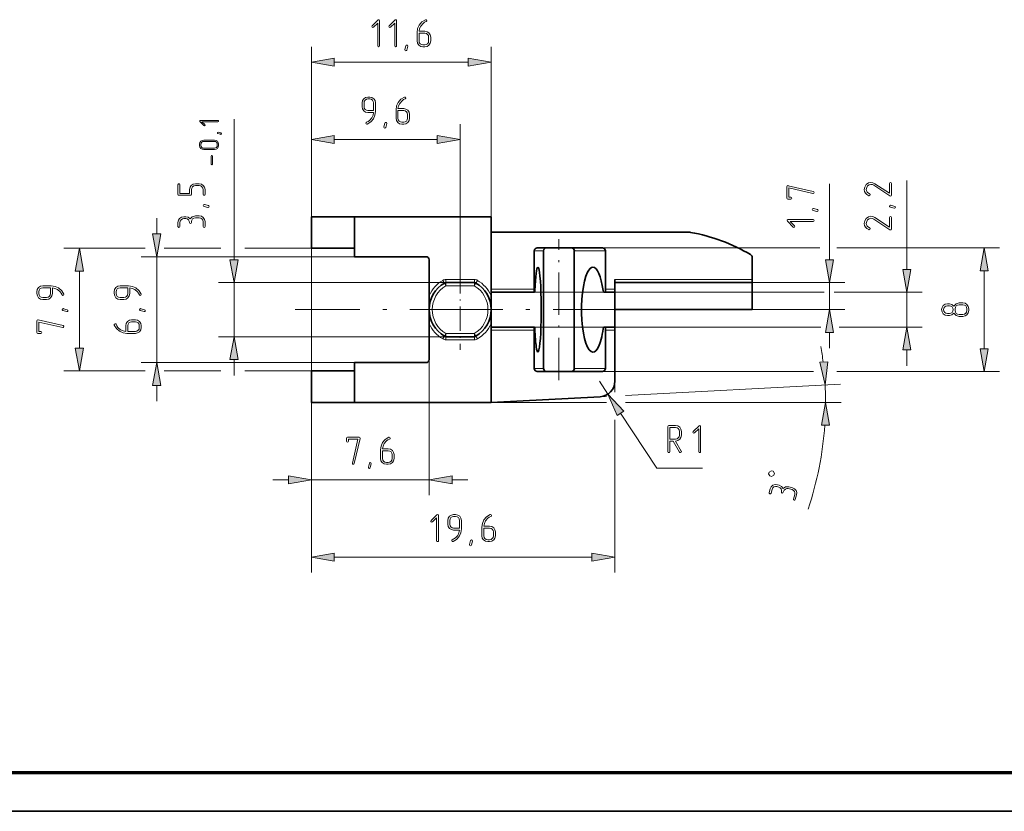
# Model space of a CAD drawing. Extents: x 0 to 420, y 0 to 297.
# Tile 2 of 15: x 95 to 222, y 0 to 102. Entities that reach past the tile are written whole.
import ezdxf

# ---------------------------------------------------------------- set-up
doc = ezdxf.new("R2010")
doc.units = 0
doc.linetypes.add('DASHDOT', pattern=[18.5, 12, -3, 0.5, -3])

msp = doc.modelspace()

# ---------------------------------------------------------------- linework, layer by layer
at = {"color": 7, "lineweight": 13}
for p, q in [((132.23, 56.95), (132.23, 98.88)), ((155.47, 76.88), (155.47, 98.88)), ((169.86, 72.88), (197.97, 72.88)), ((200.17, 72.88), (221.23, 72.88)), ((137.83, 71.73), (110.23, 71.73)), ((149.64, 68.38), (120.23, 68.38)), ((161.07, 67.12), (198.53, 67.12)), ((161.07, 62.63), (198.13, 62.63)), ((149.64, 61.38), (120.23, 61.38)), ((137.83, 58.03), (110.23, 58.03)), ((169.86, 56.88), (197.17, 56.88)), ((200.17, 56.88), (221.23, 56.88)), ((172.85, 53.79), (200.67, 55.25)), ((132.23, 52.88), (132.23, 30.88)), ((172.85, 52.88), (200.73, 52.88)), ((135.19, 32.88), (168.52, 32.88))]:
    msp.add_line(p, q, dxfattribs=at)
at = {"color": 7, "lineweight": 13, "ltscale": 0.433279}
msp.add_line((135.19, 96.88), (152.52, 96.88), dxfattribs=at)
at = {"color": 7, "lineweight": 13, "ltscale": 0.455015}
msp.add_line((122.23, 71.33), (122.23, 89.53), dxfattribs=at)
at = {"color": 7, "lineweight": 13, "ltscale": 0.3}
for p, q in [((132.23, 76.88), (132.23, 88.88)), ((189.23, 68.37), (201.23, 68.37)), ((132.23, 52.88), (132.23, 40.88))]:
    msp.add_line(p, q, dxfattribs=at)
at = {"color": 7, "lineweight": 13, "ltscale": 0.47}
msp.add_line((151.47, 70.08), (151.47, 88.88), dxfattribs=at)
at = {"color": 7, "lineweight": 13, "ltscale": 0.333279}
msp.add_line((135.19, 86.88), (148.52, 86.88), dxfattribs=at)
at = {"color": 7, "lineweight": 13, "ltscale": 0.287263}
msp.add_line((209.23, 70.08), (209.23, 81.57), dxfattribs=at)
at = {"color": 7, "lineweight": 13, "ltscale": 0.245936}
msp.add_line((199.23, 71.32), (199.23, 81.16), dxfattribs=at)
at = {"color": 7, "lineweight": 13, "ltscale": 0.051139}
for p, q in [((112.23, 74.68), (112.23, 76.73)), ((199.23, 59.88), (199.23, 61.92)), ((209.23, 57.63), (209.23, 59.68)), ((122.23, 56.38), (122.23, 58.42)), ((112.23, 53.03), (112.23, 55.07)), ((127.23, 42.88), (129.28, 42.88)), ((150.43, 42.88), (152.47, 42.88))]:
    msp.add_line(p, q, dxfattribs=at)
at = {"color": 7, "lineweight": 35, "ltscale": 0.14}
for p, q in [((132.23, 76.88), (137.83, 76.88)), ((137.83, 72.81), (132.23, 72.81)), ((137.83, 56.95), (132.23, 56.95)), ((132.23, 52.88), (137.83, 52.88))]:
    msp.add_line(p, q, dxfattribs=at)
at = {"color": 7, "lineweight": 35, "ltscale": 0.1}
for p, q in [((132.23, 72.88), (132.23, 76.88)), ((132.23, 52.88), (132.23, 56.88))]:
    msp.add_line(p, q, dxfattribs=at)
at = {"color": 7, "lineweight": 35, "ltscale": 0.441}
for p, q in [((155.47, 76.88), (137.83, 76.88)), ((137.83, 52.88), (155.47, 52.88))]:
    msp.add_line(p, q, dxfattribs=at)
at = {"color": 7, "lineweight": 35, "ltscale": 0.12875}
for p, q in [((137.83, 71.73), (137.83, 76.88)), ((137.83, 52.88), (137.83, 58.03))]:
    msp.add_line(p, q, dxfattribs=at)
at = {"color": 7, "lineweight": 35, "ltscale": 0.254174}
for p, q in [((155.47, 76.88), (155.47, 66.71)), ((155.47, 63.05), (155.47, 52.88))]:
    msp.add_line(p, q, dxfattribs=at)
at = {"color": 7, "lineweight": 35}
for p, q in [((181.2, 74.88), (155.47, 74.88)), ((0, 0), (420, 0))]:
    msp.add_line(p, q, dxfattribs=at)
at = {"color": 7, "linetype": 'DASHDOT', "lineweight": 13, "ltscale": 0.456}
msp.add_line((164.23, 55.76), (164.23, 74), dxfattribs=at)
at = {"color": 7, "lineweight": 13, "ltscale": 0.262822}
for p, q in [((110.75, 72.81), (100.23, 72.81)), ((110.75, 56.95), (100.23, 56.95))]:
    msp.add_line(p, q, dxfattribs=at)
at = {"color": 7, "lineweight": 13, "ltscale": 0.183431}
for p, q in [((120.54, 72.81), (113.2, 72.81)), ((120.54, 56.95), (113.2, 56.95))]:
    msp.add_line(p, q, dxfattribs=at)
at = {"color": 7, "lineweight": 13, "ltscale": 0.214968}
for p, q in [((132.23, 72.81), (123.64, 72.81)), ((132.23, 56.95), (123.64, 56.95))]:
    msp.add_line(p, q, dxfattribs=at)
at = {"color": 7, "lineweight": 35, "ltscale": 0.001824}
for p, q in [((132.23, 72.88), (132.23, 72.81)), ((132.23, 56.95), (132.23, 56.88))]:
    msp.add_line(p, q, dxfattribs=at)
at = {"color": 7, "lineweight": 35, "ltscale": 0.210617}
for p, q in [((161.44, 72.88), (169.86, 72.88)), ((169.86, 56.88), (161.44, 56.88))]:
    msp.add_line(p, q, dxfattribs=at)
at = {"color": 7, "lineweight": 13, "ltscale": 0.3425}
msp.add_line((112.23, 58.03), (112.23, 71.73), dxfattribs=at)
at = {"color": 7, "lineweight": 35, "ltscale": 0.231}
for p, q in [((137.83, 71.73), (147.07, 71.73)), ((137.83, 58.03), (147.07, 58.03))]:
    msp.add_line(p, q, dxfattribs=at)
at = {"color": 7, "lineweight": 35, "ltscale": 0.115424}
for p, q in [((147.47, 71.33), (147.47, 66.71)), ((147.47, 63.05), (147.47, 58.43))]:
    msp.add_line(p, q, dxfattribs=at)
at = {"color": 7, "lineweight": 13, "ltscale": 0.03}
for p, q in [((162.23, 72.48), (161.03, 72.48)), ((170.27, 67.52), (171.47, 67.52)), ((171.47, 62.23), (170.27, 62.23)), ((162.23, 57.28), (161.03, 57.28))]:
    msp.add_line(p, q, dxfattribs=at)
at = {"color": 7, "lineweight": 35, "ltscale": 0.123875}
for p, q in [((161.03, 67.52), (161.03, 72.48)), ((170.27, 72.48), (170.27, 67.52)), ((161.03, 57.28), (161.03, 62.23)), ((170.27, 62.23), (170.27, 57.28))]:
    msp.add_line(p, q, dxfattribs=at)
at = {"color": 7, "lineweight": 35, "ltscale": 0.38}
for p, q in [((162.23, 57.28), (162.23, 72.48)), ((166.23, 72.48), (166.23, 57.28))]:
    msp.add_line(p, q, dxfattribs=at)
at = {"color": 7, "lineweight": 13, "ltscale": 0.101}
for p, q in [((166.23, 72.48), (170.27, 72.48)), ((166.23, 57.28), (170.27, 57.28))]:
    msp.add_line(p, q, dxfattribs=at)
at = {"color": 7, "lineweight": 35, "ltscale": 0.072078}
msp.add_line((189.23, 68.77), (189.23, 71.65), dxfattribs=at)
at = {"color": 7, "linetype": 'DASHDOT', "lineweight": 13, "ltscale": 0.26}
msp.add_line((151.47, 70.08), (151.47, 59.68), dxfattribs=at)
at = {"color": 7, "lineweight": 13, "ltscale": 0.248632}
msp.add_line((102.23, 59.91), (102.23, 69.85), dxfattribs=at)
at = {"color": 7, "lineweight": 13, "ltscale": 0.091515}
for p, q in [((149.64, 68.78), (153.31, 68.78)), ((149.64, 67.98), (153.31, 67.98)), ((153.31, 61.78), (149.64, 61.78)), ((153.31, 60.98), (149.64, 60.98))]:
    msp.add_line(p, q, dxfattribs=at)
at = {"color": 7, "lineweight": 13, "ltscale": 0.01}
for p, q in [((149.64, 68.78), (149.64, 68.38)), ((153.31, 68.78), (153.31, 68.38)), ((149.24, 68.67), (149.44, 68.32)), ((149.44, 68.32), (149.64, 67.98)), ((149.64, 68.38), (149.64, 67.98)), ((153.31, 68.38), (153.31, 67.98)), ((153.51, 68.32), (153.31, 67.98)), ((153.71, 68.67), (153.51, 68.32)), ((149.24, 61.09), (149.44, 61.43)), ((149.44, 61.43), (149.64, 61.78)), ((149.64, 61.38), (149.64, 61.78)), ((149.64, 60.98), (149.64, 61.38)), ((153.51, 61.43), (153.31, 61.78)), ((153.31, 61.38), (153.31, 61.78)), ((153.31, 60.98), (153.31, 61.38)), ((153.71, 61.09), (153.51, 61.43))]:
    msp.add_line(p, q, dxfattribs=at)
at = {"color": 7, "lineweight": 13, "ltscale": 0.444}
msp.add_line((171.47, 68.77), (189.23, 68.77), dxfattribs=at)
at = {"color": 7, "lineweight": 35, "ltscale": 0.031086}
msp.add_line((171.47, 68.77), (171.47, 67.52), dxfattribs=at)
at = {"color": 7, "lineweight": 35, "ltscale": 0.01}
for p, q in [((189.23, 68.37), (189.23, 68.77)), ((171.47, 67.12), (171.47, 67.52)), ((171.47, 62.23), (171.47, 62.63))]:
    msp.add_line(p, q, dxfattribs=at)
at = {"color": 7, "lineweight": 13, "ltscale": 0.252279}
msp.add_line((219.23, 59.83), (219.23, 69.92), dxfattribs=at)
at = {"color": 7, "lineweight": 13, "ltscale": 0.175}
msp.add_line((122.23, 61.38), (122.23, 68.38), dxfattribs=at)
at = {"color": 7, "lineweight": 35, "ltscale": 0.091515}
for p, q in [((149.64, 68.38), (153.31, 68.38)), ((153.31, 61.38), (149.64, 61.38))]:
    msp.add_line(p, q, dxfattribs=at)
at = {"color": 7, "lineweight": 13, "ltscale": 0.139}
for p, q in [((155.47, 67.52), (161.03, 67.52)), ((161.03, 62.23), (155.47, 62.23))]:
    msp.add_line(p, q, dxfattribs=at)
at = {"color": 7, "lineweight": 35, "ltscale": 0.444}
for p, q in [((171.47, 68.37), (189.23, 68.37)), ((171.47, 64.88), (189.23, 64.88))]:
    msp.add_line(p, q, dxfattribs=at)
at = {"color": 7, "lineweight": 35, "ltscale": 0.087211}
msp.add_line((189.23, 64.88), (189.23, 68.37), dxfattribs=at)
at = {"color": 7, "lineweight": 13, "ltscale": 0.087211}
msp.add_line((199.23, 64.88), (199.23, 68.37), dxfattribs=at)
at = {"color": 7, "lineweight": 35, "ltscale": 0.045826}
for p, q in [((147.47, 66.71), (147.47, 64.88)), ((155.47, 66.71), (155.47, 64.88)), ((147.47, 63.05), (147.47, 64.88)), ((155.47, 63.05), (155.47, 64.88))]:
    msp.add_line(p, q, dxfattribs=at)
at = {"color": 7, "lineweight": 35, "ltscale": 0.139795}
for p, q in [((155.47, 67.12), (161.07, 67.12)), ((161.07, 62.63), (155.47, 62.63))]:
    msp.add_line(p, q, dxfattribs=at)
at = {"color": 7, "lineweight": 35, "ltscale": 0.000846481}
for p, q in [((161.07, 67.12), (161.1, 67.12)), ((161.07, 62.63), (161.1, 62.63))]:
    msp.add_line(p, q, dxfattribs=at)
at = {"color": 7, "lineweight": 35, "ltscale": 0.00285}
for p, q in [((170.17, 67.12), (170.05, 67.12)), ((170.17, 62.63), (170.05, 62.63))]:
    msp.add_line(p, q, dxfattribs=at)
at = {"color": 7, "lineweight": 35, "ltscale": 0.032676}
for p, q in [((170.17, 67.12), (171.47, 67.12)), ((171.47, 62.63), (170.17, 62.63))]:
    msp.add_line(p, q, dxfattribs=at)
at = {"color": 7, "lineweight": 35, "ltscale": 0.056125}
for p, q in [((171.47, 64.88), (171.47, 67.12)), ((171.47, 62.63), (171.47, 64.88))]:
    msp.add_line(p, q, dxfattribs=at)
at = {"color": 7, "lineweight": 13, "ltscale": 0.284696}
msp.add_line((199.85, 67.12), (211.23, 67.12), dxfattribs=at)
at = {"color": 7, "lineweight": 13, "ltscale": 0.11225}
msp.add_line((209.23, 62.63), (209.23, 67.12), dxfattribs=at)
at = {"color": 7, "linetype": 'DASHDOT', "lineweight": 13}
msp.add_line((193.98, 64.88), (130.12, 64.88), dxfattribs=at)
at = {"color": 7, "lineweight": 13, "ltscale": 0.181249}
msp.add_line((193.98, 64.88), (201.23, 64.88), dxfattribs=at)
at = {"color": 7, "lineweight": 13, "ltscale": 0.26868}
msp.add_line((200.49, 62.63), (211.23, 62.63), dxfattribs=at)
at = {"color": 7, "lineweight": 35, "ltscale": 0.165464}
msp.add_line((171.47, 55.62), (171.47, 62.23), dxfattribs=at)
at = {"color": 7, "lineweight": 13, "ltscale": 0.43875}
msp.add_line((147.47, 58.43), (147.47, 40.88), dxfattribs=at)
at = {"color": 7, "lineweight": 13, "ltscale": 0.05}
msp.add_line((169.47, 55.62), (170.58, 53.95), dxfattribs=at)
at = {"color": 7, "lineweight": 13, "ltscale": 0.034979}
msp.add_line((171.47, 55.62), (171.47, 54.22), dxfattribs=at)
at = {"color": 7, "lineweight": 35, "ltscale": 0.352839}
msp.add_line((155.49, 52.88), (169.58, 53.62), dxfattribs=at)
at = {"color": 7, "lineweight": 13, "ltscale": 0.020366}
msp.add_line((169.58, 53.62), (170.39, 53.66), dxfattribs=at)
at = {"color": 7, "lineweight": 13, "ltscale": 0.372947}
msp.add_line((155.47, 52.88), (170.39, 52.88), dxfattribs=at)
at = {"color": 7, "lineweight": 13, "ltscale": 0.212636}
msp.add_line((172.21, 51.48), (176.91, 44.39), dxfattribs=at)
at = {"color": 7, "lineweight": 13, "ltscale": 0.494248}
msp.add_line((171.47, 50.65), (171.47, 30.88), dxfattribs=at)
at = {"color": 7, "lineweight": 13, "ltscale": 0.147912}
msp.add_line((176.91, 44.39), (182.82, 44.39), dxfattribs=at)
at = {"color": 7, "lineweight": 13, "ltscale": 0.381}
msp.add_line((132.23, 42.88), (147.47, 42.88), dxfattribs=at)
at = {"color": 7, "lineweight": 70}
msp.add_line((20, 5), (415, 5), dxfattribs=at)
at = {"color": 7, "lineweight": 13}
for points in [[(141.06, 99), (141.06, 102.25), (141.02, 102.34), (140.93, 102.37), (140.85, 102.34), (140.1, 101.59), (140.06, 101.5), (140.1, 101.42), (140.19, 101.38), (140.27, 101.42), (140.81, 101.95), (140.81, 99), (140.85, 98.91), (140.93, 98.88), (141.02, 98.91)], [(143.26, 99), (143.26, 102.25), (143.22, 102.34), (143.13, 102.37), (143.05, 102.34), (142.3, 101.59), (142.26, 101.5), (142.3, 101.42), (142.39, 101.38), (142.47, 101.42), (143.01, 101.95), (143.01, 99), (143.05, 98.91), (143.13, 98.88), (143.22, 98.91)], [(145.91, 100.74), (145.91, 99.63), (145.96, 99.34), (146.13, 99.1), (146.37, 98.93), (146.65, 98.88), (146.9, 98.88), (147.19, 98.93), (147.44, 99.1), (147.6, 99.34), (147.66, 99.63), (147.66, 100.13), (147.6, 100.41), (147.44, 100.66), (147.19, 100.82), (146.9, 100.88), (146.16, 100.88), (146.23, 101.22), (146.39, 101.56), (146.68, 101.9), (146.87, 102.04), (147.07, 102.13), (147.14, 102.18), (147.15, 102.25), (147.12, 102.34), (147.04, 102.38), (146.98, 102.37), (146.52, 102.1), (146.17, 101.69), (145.97, 101.24)], [(146.16, 100.63), (146.9, 100.63), (147.1, 100.59), (147.26, 100.48), (147.36, 100.32), (147.4, 100.13), (147.4, 99.63), (147.36, 99.43), (147.26, 99.27), (147.09, 99.16), (146.9, 99.13), (146.65, 99.13), (146.46, 99.16), (146.3, 99.27), (146.19, 99.43), (146.16, 99.63)], [(144.7, 98.95), (144.58, 98.45), (144.53, 98.38), (144.46, 98.35), (144.37, 98.39), (144.33, 98.47), (144.33, 98.51), (144.46, 99.01), (144.5, 99.08), (144.58, 99.1), (144.67, 99.07), (144.71, 98.99)], [(135.19, 97.4), (132.23, 96.88), (135.19, 96.36)], [(152.52, 96.36), (155.47, 96.88), (152.52, 97.4)], [(140.54, 90.52), (140.54, 91.63), (140.48, 91.92), (140.32, 92.16), (140.07, 92.32), (139.78, 92.38), (139.53, 92.38), (139.24, 92.32), (139, 92.15), (138.84, 91.91), (138.79, 91.63), (138.79, 91.13), (138.84, 90.83), (139, 90.59), (139.24, 90.43), (139.53, 90.38), (140.28, 90.38), (140.21, 90.03), (140.05, 89.69), (139.76, 89.35), (139.57, 89.22), (139.36, 89.12), (139.3, 89.07), (139.28, 89.01), (139.32, 88.91), (139.4, 88.88), (139.46, 88.88), (139.91, 89.16), (140.26, 89.56), (140.46, 90.01)], [(140.28, 90.63), (139.53, 90.63), (139.34, 90.66), (139.18, 90.77), (139.07, 90.93), (139.04, 91.13), (139.04, 91.63), (139.07, 91.82), (139.18, 91.98), (139.34, 92.09), (139.53, 92.13), (139.78, 92.13), (139.98, 92.09), (140.14, 91.98), (140.24, 91.82), (140.28, 91.63)], [(143.18, 90.74), (143.18, 89.63), (143.23, 89.34), (143.4, 89.1), (143.64, 88.93), (143.93, 88.88), (144.18, 88.88), (144.46, 88.93), (144.71, 89.1), (144.87, 89.34), (144.93, 89.63), (144.93, 90.13), (144.87, 90.41), (144.71, 90.66), (144.46, 90.82), (144.18, 90.88), (143.43, 90.88), (143.5, 91.22), (143.66, 91.56), (143.96, 91.9), (144.14, 92.04), (144.35, 92.13), (144.41, 92.18), (144.43, 92.25), (144.39, 92.34), (144.31, 92.38), (144.26, 92.37), (143.79, 92.1), (143.45, 91.69), (143.24, 91.24)], [(143.43, 90.63), (144.18, 90.63), (144.37, 90.59), (144.54, 90.48), (144.64, 90.32), (144.68, 90.13), (144.68, 89.63), (144.64, 89.43), (144.53, 89.27), (144.37, 89.16), (144.18, 89.13), (143.93, 89.13), (143.74, 89.16), (143.58, 89.27), (143.47, 89.43), (143.43, 89.63)], [(120.15, 89.36), (117.87, 89.36), (117.81, 89.33), (117.79, 89.27), (117.81, 89.21), (118.34, 88.69), (118.4, 88.66), (118.46, 88.69), (118.49, 88.75), (118.46, 88.81), (118.08, 89.18), (120.15, 89.18), (120.21, 89.21), (120.23, 89.27), (120.21, 89.33)], [(141.98, 88.95), (141.85, 88.45), (141.8, 88.38), (141.73, 88.35), (141.64, 88.39), (141.6, 88.47), (141.6, 88.51), (141.73, 89.01), (141.78, 89.08), (141.85, 89.1), (141.94, 89.07), (141.98, 88.99)], [(119.71, 86.81), (118.31, 86.81), (118.11, 86.77), (117.94, 86.66), (117.82, 86.48), (117.78, 86.28), (117.78, 86.11), (117.83, 85.9), (117.94, 85.73), (118.11, 85.62), (118.31, 85.58), (119.71, 85.58), (119.91, 85.62), (120.08, 85.74), (120.2, 85.91), (120.23, 86.11), (120.23, 86.28), (120.2, 86.48), (120.08, 86.66), (119.91, 86.77)], [(119.71, 86.63), (119.85, 86.61), (119.96, 86.53), (120.04, 86.42), (120.06, 86.28), (120.06, 86.11), (120.04, 85.97), (119.96, 85.86), (119.85, 85.79), (119.71, 85.76), (118.31, 85.76), (118.18, 85.78), (118.06, 85.86), (117.99, 85.97), (117.96, 86.11), (117.96, 86.28), (117.99, 86.42), (118.06, 86.53), (118.18, 86.61), (118.31, 86.63)], [(120.19, 87.82), (120.53, 87.73), (120.59, 87.7), (120.6, 87.65), (120.58, 87.58), (120.52, 87.55), (120.49, 87.56), (120.15, 87.65), (120.1, 87.68), (120.08, 87.73), (120.1, 87.79), (120.16, 87.82)], [(135.19, 87.4), (132.23, 86.88), (135.19, 86.36)], [(148.52, 86.36), (151.47, 86.88), (148.52, 87.4)], [(119.45, 84.74), (119.42, 84.81), (119.36, 84.83), (119.3, 84.81), (119.27, 84.74), (119.27, 83.69), (119.3, 83.63), (119.36, 83.6), (119.42, 83.63), (119.45, 83.69)], [(117.74, 81.17), (117.24, 81.17), (116.95, 81.11), (116.71, 80.95), (116.55, 80.7), (116.49, 80.42), (116.49, 79.92), (115.24, 79.92), (115.24, 81.04), (115.19, 81.14), (115.11, 81.17), (115.03, 81.13), (114.98, 81.04), (114.98, 79.79), (115.02, 79.7), (115.11, 79.67), (116.61, 79.67), (116.71, 79.7), (116.74, 79.79), (116.74, 80.42), (116.78, 80.61), (116.88, 80.77), (117.05, 80.88), (117.24, 80.92), (117.74, 80.92), (117.93, 80.88), (118.09, 80.77), (118.2, 80.61), (118.23, 80.42), (118.23, 79.79), (118.28, 79.7), (118.36, 79.67), (118.45, 79.7), (118.48, 79.79), (118.48, 80.42), (118.43, 80.7), (118.26, 80.95), (118.02, 81.11)], [(193.89, 80.91), (193.85, 80.92), (193.77, 80.88), (193.73, 80.79), (193.73, 79.29), (193.77, 79.19), (193.86, 79.16), (194.24, 79.16), (194.33, 79.2), (194.36, 79.29), (194.33, 79.38), (194.24, 79.41), (193.99, 79.41), (193.99, 80.63), (197.08, 79.92), (197.12, 79.91), (197.2, 79.95), (197.23, 80.04), (197.21, 80.12), (197.14, 80.16)], [(207.23, 81.19), (207.19, 81.29), (207.11, 81.32), (207.02, 81.28), (206.98, 81.19), (206.98, 79.93), (205.1, 81.17), (204.84, 81.3), (204.59, 81.34), (204.26, 81.27), (203.98, 81.05), (203.8, 80.74), (203.73, 80.41), (203.77, 80.16), (203.87, 79.95), (204.06, 79.76), (204.33, 79.62), (204.37, 79.61), (204.46, 79.66), (204.5, 79.75), (204.47, 79.81), (204.42, 79.85), (204.09, 80.08), (203.99, 80.42), (204.04, 80.67), (204.16, 80.88), (204.36, 81.03), (204.59, 81.08), (204.78, 81.05), (204.87, 81.02), (204.96, 80.97), (207.04, 79.59), (207.1, 79.57), (207.19, 79.61), (207.23, 79.7)], [(118.42, 78.47), (118.91, 78.34), (118.99, 78.29), (119.01, 78.22), (118.97, 78.13), (118.89, 78.09), (118.85, 78.09), (118.36, 78.22), (118.29, 78.27), (118.26, 78.34), (118.3, 78.43), (118.38, 78.47)], [(197.17, 77.96), (197.66, 77.83), (197.74, 77.79), (197.76, 77.72), (197.72, 77.62), (197.64, 77.58), (197.6, 77.59), (197.11, 77.72), (197.04, 77.76), (197.01, 77.83), (197.05, 77.93), (197.13, 77.97)], [(207.17, 78.37), (207.66, 78.24), (207.74, 78.2), (207.76, 78.13), (207.72, 78.03), (207.64, 77.99), (207.6, 78), (207.11, 78.13), (207.04, 78.17), (207.01, 78.24), (207.05, 78.34), (207.13, 78.38)], [(116.57, 76.62), (116.31, 76.82), (115.99, 76.89), (115.74, 76.89), (115.45, 76.84), (115.2, 76.68), (115.04, 76.43), (114.98, 76.14), (114.98, 75.64), (115.03, 75.55), (115.11, 75.52), (115.2, 75.55), (115.24, 75.64), (115.24, 76.14), (115.28, 76.34), (115.38, 76.5), (115.55, 76.61), (115.74, 76.65), (115.99, 76.65), (116.18, 76.61), (116.34, 76.5), (116.45, 76.33), (116.48, 76.14), (116.53, 76.05), (116.61, 76.02), (116.7, 76.05), (116.73, 76.14), (116.73, 76.27), (116.78, 76.46), (116.88, 76.63), (117.05, 76.73), (117.24, 76.77), (117.74, 76.77), (117.93, 76.73), (118.09, 76.63), (118.2, 76.46), (118.23, 76.27), (118.23, 75.64), (118.28, 75.55), (118.36, 75.52), (118.45, 75.55), (118.48, 75.64), (118.48, 76.27), (118.43, 76.55), (118.26, 76.8), (118.02, 76.96), (117.74, 77.02), (117.24, 77.02), (116.84, 76.9)], [(197.11, 76.52), (193.86, 76.52), (193.77, 76.48), (193.74, 76.39), (193.78, 76.31), (194.52, 75.56), (194.61, 75.52), (194.7, 75.56), (194.74, 75.65), (194.7, 75.73), (194.16, 76.26), (197.11, 76.26), (197.2, 76.31), (197.23, 76.39), (197.2, 76.48)], [(207.23, 76.8), (207.19, 76.89), (207.11, 76.92), (207.02, 76.89), (206.98, 76.8), (206.98, 75.54), (205.1, 76.78), (204.84, 76.91), (204.59, 76.95), (204.26, 76.87), (203.98, 76.65), (203.8, 76.35), (203.73, 76.01), (203.77, 75.77), (203.87, 75.56), (204.06, 75.36), (204.33, 75.23), (204.37, 75.22), (204.46, 75.26), (204.5, 75.35), (204.47, 75.42), (204.42, 75.46), (204.09, 75.69), (203.99, 76.02), (204.04, 76.27), (204.16, 76.48), (204.36, 76.64), (204.59, 76.69), (204.78, 76.66), (204.87, 76.62), (204.96, 76.57), (207.04, 75.2), (207.1, 75.18), (207.19, 75.22), (207.23, 75.3)], [(111.71, 74.68), (112.23, 71.73), (112.76, 74.68)], [(102.76, 69.85), (102.23, 72.81), (101.71, 69.85)], [(219.76, 69.92), (219.23, 72.88), (218.71, 69.92)], [(121.71, 71.33), (122.23, 68.38), (122.76, 71.33)], [(198.71, 71.32), (199.23, 68.37), (199.76, 71.32)], [(208.71, 70.08), (209.23, 67.12), (209.76, 70.08)], [(98.6, 67.95), (97.49, 67.95), (97.2, 67.9), (96.95, 67.73), (96.79, 67.49), (96.73, 67.2), (96.73, 66.95), (96.8, 66.66), (96.96, 66.42), (97.21, 66.25), (97.49, 66.2), (97.99, 66.2), (98.28, 66.25), (98.52, 66.42), (98.68, 66.66), (98.74, 66.95), (98.74, 67.7), (99.08, 67.63), (99.42, 67.47), (99.76, 67.18), (99.9, 66.99), (99.99, 66.78), (100.04, 66.72), (100.11, 66.7), (100.2, 66.74), (100.23, 66.82), (100.23, 66.87), (99.96, 67.33), (99.55, 67.68), (99.1, 67.88)], [(98.48, 67.7), (98.48, 66.95), (98.45, 66.76), (98.34, 66.6), (98.18, 66.49), (97.99, 66.45), (97.49, 66.45), (97.3, 66.48), (97.13, 66.6), (97.03, 66.76), (96.99, 66.95), (96.99, 67.2), (97.03, 67.4), (97.13, 67.56), (97.3, 67.66), (97.49, 67.7)], [(108.6, 67.95), (107.49, 67.95), (107.2, 67.9), (106.95, 67.73), (106.79, 67.49), (106.73, 67.2), (106.73, 66.95), (106.8, 66.66), (106.96, 66.42), (107.21, 66.25), (107.49, 66.2), (107.99, 66.2), (108.28, 66.25), (108.52, 66.42), (108.68, 66.66), (108.74, 66.95), (108.74, 67.7), (109.08, 67.63), (109.42, 67.47), (109.76, 67.18), (109.9, 66.99), (109.99, 66.78), (110.04, 66.72), (110.11, 66.7), (110.2, 66.74), (110.23, 66.82), (110.23, 66.87), (109.96, 67.33), (109.55, 67.68), (109.1, 67.88)], [(108.48, 67.7), (108.48, 66.95), (108.45, 66.76), (108.34, 66.6), (108.18, 66.49), (107.99, 66.45), (107.49, 66.45), (107.3, 66.48), (107.13, 66.6), (107.03, 66.76), (106.99, 66.95), (106.99, 67.2), (107.03, 67.4), (107.13, 67.56), (107.3, 67.66), (107.49, 67.7)], [(100.17, 65), (100.66, 64.87), (100.74, 64.83), (100.76, 64.76), (100.72, 64.66), (100.64, 64.62), (100.6, 64.63), (100.11, 64.76), (100.04, 64.8), (100.01, 64.87), (100.05, 64.97), (100.13, 65.01)], [(110.17, 65), (110.66, 64.87), (110.74, 64.83), (110.76, 64.76), (110.72, 64.66), (110.64, 64.62), (110.6, 64.63), (110.11, 64.76), (110.04, 64.8), (110.01, 64.87), (110.05, 64.97), (110.13, 65.01)], [(216.49, 65.76), (215.99, 65.76), (215.59, 65.64), (215.32, 65.35), (215.06, 65.56), (214.74, 65.63), (214.48, 65.63), (214.2, 65.57), (213.95, 65.41), (213.79, 65.16), (213.73, 64.88), (213.79, 64.59), (213.95, 64.35), (214.2, 64.18), (214.48, 64.13), (214.74, 64.13), (215.07, 64.21), (215.32, 64.41), (215.6, 64.11), (215.99, 64.01), (216.49, 64.01), (216.77, 64.06), (217.01, 64.23), (217.18, 64.47), (217.23, 64.75), (217.23, 65), (217.18, 65.29), (217.01, 65.54), (216.77, 65.7)], [(214.74, 65.38), (214.94, 65.34), (215.1, 65.23), (215.2, 65.07), (215.23, 64.88), (215.2, 64.68), (215.09, 64.52), (214.93, 64.42), (214.74, 64.38), (214.48, 64.38), (214.29, 64.42), (214.13, 64.53), (214.03, 64.69), (213.99, 64.88), (214.03, 65.07), (214.13, 65.23), (214.29, 65.34), (214.48, 65.38)], [(216.49, 65.51), (216.68, 65.46), (216.84, 65.36), (216.95, 65.19), (216.98, 65), (216.98, 64.75), (216.95, 64.56), (216.84, 64.41), (216.68, 64.29), (216.49, 64.26), (215.99, 64.26), (215.8, 64.29), (215.63, 64.4), (215.53, 64.56), (215.48, 64.75), (215.48, 65), (215.53, 65.2), (215.63, 65.36), (215.8, 65.46), (215.99, 65.51)], [(199.76, 61.92), (199.23, 64.88), (198.71, 61.92)], [(96.89, 63.56), (96.85, 63.56), (96.77, 63.53), (96.73, 63.44), (96.73, 61.93), (96.77, 61.84), (96.86, 61.81), (97.24, 61.81), (97.33, 61.85), (97.36, 61.93), (97.33, 62.02), (97.24, 62.06), (96.99, 62.06), (96.99, 63.28), (100.08, 62.56), (100.12, 62.56), (100.2, 62.6), (100.23, 62.68), (100.21, 62.76), (100.14, 62.81)], [(108.37, 61.81), (109.49, 61.81), (109.77, 61.86), (110.01, 62.03), (110.18, 62.27), (110.23, 62.56), (110.23, 62.81), (110.18, 63.09), (110.01, 63.34), (109.77, 63.5), (109.49, 63.56), (108.99, 63.56), (108.7, 63.5), (108.45, 63.34), (108.29, 63.09), (108.23, 62.81), (108.23, 62.07), (107.89, 62.13), (107.55, 62.29), (107.21, 62.59), (107.08, 62.77), (106.98, 62.98), (106.93, 63.04), (106.86, 63.06), (106.78, 63.02), (106.73, 62.94), (106.75, 62.89), (107.02, 62.42), (107.42, 62.08), (107.88, 61.87)], [(108.48, 62.06), (108.48, 62.81), (108.53, 63), (108.63, 63.17), (108.8, 63.27), (108.99, 63.31), (109.49, 63.31), (109.68, 63.27), (109.84, 63.16), (109.95, 63), (109.98, 62.81), (109.98, 62.56), (109.95, 62.37), (109.84, 62.21), (109.68, 62.1), (109.49, 62.06)], [(209.76, 59.68), (209.23, 62.63), (208.71, 59.68)], [(122.76, 58.42), (122.23, 61.38), (121.71, 58.42)], [(101.71, 59.91), (102.23, 56.95), (102.76, 59.91)], [(218.71, 59.83), (219.23, 56.88), (219.76, 59.83)], [(112.76, 55.07), (112.23, 58.03), (111.71, 55.07)], [(197.99, 58.07), (198.67, 55.14), (199.03, 58.12)], [(172.65, 51.77), (170.58, 53.95), (171.78, 51.2)], [(199.25, 49.92), (198.73, 52.88), (198.21, 49.92)], [(179.3, 47.89), (179.33, 47.89), (179.61, 47.95), (179.86, 48.11), (180.02, 48.35), (180.08, 48.64), (180.08, 49.14), (180.02, 49.43), (179.86, 49.67), (179.61, 49.84), (179.33, 49.89), (178.45, 49.89), (178.36, 49.86), (178.33, 49.77), (178.33, 46.52), (178.36, 46.42), (178.45, 46.39), (178.54, 46.42), (178.58, 46.52), (178.58, 47.89), (179.01, 47.89), (179.85, 46.46), (179.89, 46.4), (179.95, 46.39), (180.04, 46.43), (180.08, 46.52), (180.06, 46.58)], [(182.57, 46.52), (182.57, 49.77), (182.54, 49.86), (182.45, 49.89), (182.36, 49.85), (181.62, 49.11), (181.58, 49.02), (181.62, 48.93), (181.7, 48.89), (181.79, 48.93), (182.32, 49.47), (182.32, 46.52), (182.36, 46.42), (182.45, 46.39), (182.54, 46.42)], [(178.58, 48.14), (178.58, 49.64), (179.33, 49.64), (179.52, 49.6), (179.68, 49.49), (179.79, 49.33), (179.83, 49.14), (179.83, 48.64), (179.79, 48.45), (179.68, 48.29), (179.52, 48.18), (179.33, 48.14)], [(138.54, 48.23), (138.54, 48.26), (138.5, 48.34), (138.41, 48.38), (136.91, 48.38), (136.82, 48.34), (136.79, 48.25), (136.79, 47.88), (136.82, 47.79), (136.91, 47.75), (137, 47.79), (137.04, 47.88), (137.04, 48.13), (138.25, 48.13), (137.54, 45.03), (137.53, 45), (137.57, 44.91), (137.66, 44.88), (137.74, 44.9), (137.78, 44.98)], [(141.18, 46.74), (141.18, 45.63), (141.23, 45.34), (141.4, 45.1), (141.64, 44.93), (141.93, 44.88), (142.18, 44.88), (142.46, 44.93), (142.71, 45.1), (142.87, 45.34), (142.93, 45.63), (142.93, 46.13), (142.87, 46.41), (142.71, 46.66), (142.46, 46.82), (142.18, 46.88), (141.43, 46.88), (141.5, 47.22), (141.66, 47.56), (141.96, 47.9), (142.14, 48.04), (142.35, 48.13), (142.41, 48.18), (142.43, 48.25), (142.39, 48.34), (142.31, 48.38), (142.26, 48.37), (141.79, 48.1), (141.45, 47.69), (141.24, 47.24)], [(141.43, 46.63), (142.18, 46.63), (142.37, 46.59), (142.54, 46.48), (142.64, 46.32), (142.68, 46.13), (142.68, 45.63), (142.64, 45.43), (142.53, 45.27), (142.37, 45.16), (142.18, 45.13), (141.93, 45.13), (141.74, 45.16), (141.58, 45.27), (141.47, 45.43), (141.43, 45.63)], [(139.98, 44.95), (139.85, 44.45), (139.8, 44.38), (139.73, 44.35), (139.64, 44.39), (139.6, 44.47), (139.6, 44.51), (139.73, 45.01), (139.78, 45.08), (139.85, 45.1), (139.94, 45.07), (139.98, 44.99)], [(129.28, 42.36), (132.23, 42.88), (129.28, 43.4)], [(150.43, 43.4), (147.47, 42.88), (150.43, 42.36)], [(192.04, 43.47), (192.1, 43.7), (191.94, 43.98), (191.71, 44.04), (191.42, 43.88), (191.36, 43.65), (191.53, 43.37), (191.75, 43.31)], [(193.22, 41.75), (193.02, 42.02), (192.73, 42.17), (192.49, 42.24), (192.19, 42.26), (191.92, 42.17), (191.69, 41.97), (191.56, 41.71), (191.43, 41.23), (191.45, 41.13), (191.53, 41.07), (191.62, 41.08), (191.68, 41.16), (191.81, 41.64), (191.9, 41.82), (192.04, 41.95), (192.23, 42.01), (192.42, 42), (192.66, 41.93), (192.84, 41.84), (192.97, 41.7), (193.03, 41.51), (193.01, 41.32), (193.03, 41.22), (193.1, 41.16), (193.2, 41.18), (193.25, 41.26), (193.29, 41.37), (193.38, 41.55), (193.52, 41.68), (193.71, 41.74), (193.9, 41.73), (194.39, 41.6), (194.56, 41.51), (194.69, 41.37), (194.76, 41.18), (194.73, 40.98), (194.57, 40.38), (194.59, 40.28), (194.66, 40.23), (194.76, 40.24), (194.81, 40.32), (194.98, 40.92), (195, 41.21), (194.9, 41.49), (194.71, 41.71), (194.45, 41.84), (193.97, 41.97), (193.56, 41.96)], [(148.68, 35), (148.68, 38.25), (148.65, 38.34), (148.56, 38.37), (148.47, 38.34), (147.73, 37.59), (147.69, 37.5), (147.73, 37.42), (147.81, 37.38), (147.9, 37.42), (148.43, 37.95), (148.43, 35), (148.47, 34.91), (148.56, 34.88), (148.65, 34.91)], [(151.64, 36.52), (151.64, 37.63), (151.58, 37.92), (151.42, 38.16), (151.17, 38.32), (150.88, 38.38), (150.63, 38.38), (150.34, 38.32), (150.1, 38.15), (149.94, 37.91), (149.89, 37.63), (149.89, 37.13), (149.94, 36.83), (150.1, 36.59), (150.34, 36.43), (150.63, 36.38), (151.38, 36.38), (151.31, 36.03), (151.15, 35.69), (150.86, 35.35), (150.67, 35.22), (150.46, 35.12), (150.4, 35.07), (150.38, 35.01), (150.42, 34.91), (150.5, 34.88), (150.56, 34.88), (151.01, 35.16), (151.36, 35.56), (151.56, 36.01)], [(154.28, 36.74), (154.28, 35.63), (154.33, 35.34), (154.5, 35.1), (154.74, 34.93), (155.03, 34.88), (155.28, 34.88), (155.56, 34.93), (155.81, 35.1), (155.97, 35.34), (156.03, 35.63), (156.03, 36.13), (155.97, 36.41), (155.81, 36.66), (155.56, 36.82), (155.28, 36.88), (154.53, 36.88), (154.6, 37.22), (154.76, 37.56), (155.06, 37.9), (155.24, 38.04), (155.45, 38.13), (155.51, 38.18), (155.53, 38.25), (155.49, 38.34), (155.41, 38.38), (155.36, 38.37), (154.89, 38.1), (154.54, 37.69), (154.34, 37.24)], [(151.38, 36.63), (150.63, 36.63), (150.44, 36.66), (150.28, 36.77), (150.17, 36.93), (150.14, 37.13), (150.14, 37.63), (150.17, 37.82), (150.28, 37.98), (150.44, 38.09), (150.63, 38.13), (150.88, 38.13), (151.08, 38.09), (151.24, 37.98), (151.34, 37.82), (151.38, 37.63)], [(154.53, 36.63), (155.28, 36.63), (155.47, 36.59), (155.63, 36.48), (155.74, 36.32), (155.78, 36.13), (155.78, 35.63), (155.74, 35.43), (155.63, 35.27), (155.47, 35.16), (155.28, 35.13), (155.03, 35.13), (154.84, 35.16), (154.68, 35.27), (154.57, 35.43), (154.53, 35.63)], [(153.08, 34.95), (152.95, 34.45), (152.9, 34.38), (152.83, 34.35), (152.74, 34.39), (152.7, 34.47), (152.7, 34.51), (152.83, 35.01), (152.88, 35.08), (152.95, 35.1), (153.04, 35.07), (153.08, 34.99)], [(135.19, 33.4), (132.23, 32.88), (135.19, 32.36)], [(168.52, 32.36), (171.47, 32.88), (168.52, 33.4)]]:
    msp.add_lwpolyline(points, close=True, dxfattribs=at)
at = {"color": 7, "lineweight": 35}
for centre, radius, start, end in [((181.2, 74.48), 0.4, 79.6101, 90), ((176.94, 51.27), 24, 59.7407, 79.6101), ((161.44, 72.48), 0.401, 89.8965, 179.8952), ((162.64, 72.48), 0.401, 89.8965, 179.8953), ((165.83, 72.47), 0.407, 1.1689, 91.1148), ((169.87, 72.47), 0.407, 1.169, 91.1147), ((147.07, 71.33), 0.4, 0, 90), ((188.83, 71.65), 0.4, 0, 59.7407), ((151.47, 64.88), 4, 120.5584, 239.4416), ((149.64, 67.98), 0.4, 90, 120.5584), ((153.31, 67.98), 0.4, 59.4416, 90), ((151.47, 64.88), 4, 300.5584, 59.4416), ((149.64, 61.78), 0.4, 239.4416, 270), ((153.31, 61.78), 0.4, 270, 300.5584), ((147.07, 58.43), 0.4, 270, 360), ((161.44, 57.28), 0.401, 180.1048, 270.1035), ((162.64, 57.28), 0.401, 180.1047, 270.1035), ((165.83, 57.29), 0.407, 268.8852, 358.8311), ((169.87, 57.29), 0.407, 268.8853, 358.831), ((169.47, 55.62), 2, 273, 360), ((155.46, 53.28), 0.4, 271.5003, 273)]:
    msp.add_arc(centre, radius, start, end, dxfattribs=at)
at = {"color": 7, "lineweight": 13}
for centre, radius, start, end in [((149.64, 67.98), 0.8, 90, 120.5584), ((153.31, 67.98), 0.8, 59.4416, 90), ((151.47, 64.88), 4.4, 120.5584, 155.38), ((151.47, 64.88), 3.6, 120.5584, 239.4416), ((151.47, 64.88), 3.6, 300.5584, 59.4416), ((151.47, 64.88), 4.4, 24.62, 59.4416), ((151.47, 64.88), 4.4, 204.62, 239.4416), ((151.47, 64.88), 4.4, 300.5584, 335.38), ((149.64, 61.78), 0.8, 239.4415, 270), ((153.31, 61.78), 0.8, 270, 300.5584), ((155.47, 52.88), 43.25, 6.9167, 9.6234), ((155.47, 52.88), 43.25, 0, 3), ((155.47, 52.88), 43.25, 341.414, 356.0833)]:
    msp.add_arc(centre, radius, start, end, dxfattribs=at)
at = {"color": 7, "lineweight": 35}
for centre, major_axis, ratio, start_param, end_param in [((161.52, 64.88), (0, -5.5), 0.07947, 3.141561, 4.247522), ((161.52, 64.88), (0, -5.5), 0.079493, 2.641426, 3.141564), ((168.64, 64.89), (0, -5.49), 0.267775, 3.141606, 3.642084), ((168.64, 64.88), (0, -5.5), 0.267541, 2.035767, 3.141565), ((161.52, 64.88), (0, -5.5), 0.07947, 6.283154, 8.924778), ((168.64, 64.88), (0, -5.5), 0.26755, 3.641593, 6.283273), ((161.07, 67.52), (0, 0.4), 0.07947, 1.570796, 3.141593), ((170.17, 67.52), (0, 0.4), 0.26755, 3.141593, 4.712389), ((161.1, 67.52), (0, 0.4), 0.07947, 3.141593, 4.247521), ((170.05, 67.52), (0, 0.4), 0.26755, 2.035664, 3.141593), ((161.07, 62.23), (0, -0.4), 0.07947, 3.141593, 4.712389), ((161.1, 62.23), (0, 0.4), 0.07947, 5.177256, 6.283185), ((161.52, 64.87), (0, -5.49), 0.079468, 5.176243, 5.782906), ((168.65, 64.87), (0, -5.49), 0.267547, 0.500383, 1.107052), ((170.05, 62.23), (0, 0.4), 0.26755, 0, 1.105929), ((170.17, 62.23), (0, -0.4), 0.26755, 1.570796, 3.141593), ((161.52, 64.88), (0, -5.5), 0.079493, 5.783019, 6.283157), ((168.64, 64.87), (0, -5.49), 0.267776, 0.000121, 0.500492)]:
    msp.add_ellipse(centre, major_axis=major_axis, ratio=ratio, start_param=start_param, end_param=end_param, dxfattribs=at)
at = {"color": 7, "lineweight": 13}
for points in [[(135.19, 97.4), (132.23, 96.88), (135.19, 97.4), (135.19, 96.36)], [(152.52, 96.36), (155.47, 96.88), (152.52, 96.36), (152.52, 97.4)], [(135.19, 87.4), (132.23, 86.88), (135.19, 87.4), (135.19, 86.36)], [(148.52, 86.36), (151.47, 86.88), (148.52, 86.36), (148.52, 87.4)], [(111.71, 74.68), (112.23, 71.73), (111.71, 74.68), (112.76, 74.68)], [(102.76, 69.85), (102.23, 72.81), (102.76, 69.85), (101.71, 69.85)], [(219.76, 69.92), (219.23, 72.88), (219.76, 69.92), (218.71, 69.92)], [(121.71, 71.33), (122.23, 68.38), (121.71, 71.33), (122.76, 71.33)], [(198.71, 71.32), (199.23, 68.37), (198.71, 71.32), (199.76, 71.32)], [(208.71, 70.08), (209.23, 67.12), (208.71, 70.08), (209.76, 70.08)], [(199.76, 61.92), (199.23, 64.88), (199.76, 61.92), (198.71, 61.92)], [(209.76, 59.68), (209.23, 62.63), (209.76, 59.68), (208.71, 59.68)], [(122.76, 58.42), (122.23, 61.38), (122.76, 58.42), (121.71, 58.42)], [(101.71, 59.91), (102.23, 56.95), (101.71, 59.91), (102.76, 59.91)], [(218.71, 59.83), (219.23, 56.88), (218.71, 59.83), (219.76, 59.83)], [(112.76, 55.07), (112.23, 58.03), (112.76, 55.07), (111.71, 55.07)], [(197.99, 58.07), (198.67, 55.14), (197.99, 58.07), (199.03, 58.12)], [(172.65, 51.77), (170.58, 53.95), (172.65, 51.77), (171.78, 51.2)], [(199.25, 49.92), (198.73, 52.88), (199.25, 49.92), (198.21, 49.92)], [(129.28, 42.36), (132.23, 42.88), (129.28, 42.36), (129.28, 43.4)], [(150.43, 43.4), (147.47, 42.88), (150.43, 43.4), (150.43, 42.36)], [(135.19, 33.4), (132.23, 32.88), (135.19, 33.4), (135.19, 32.36)], [(168.52, 32.36), (171.47, 32.88), (168.52, 32.36), (168.52, 33.4)]]:
    msp.add_solid(points, dxfattribs=at)

doc.saveas('drawing.dxf')
